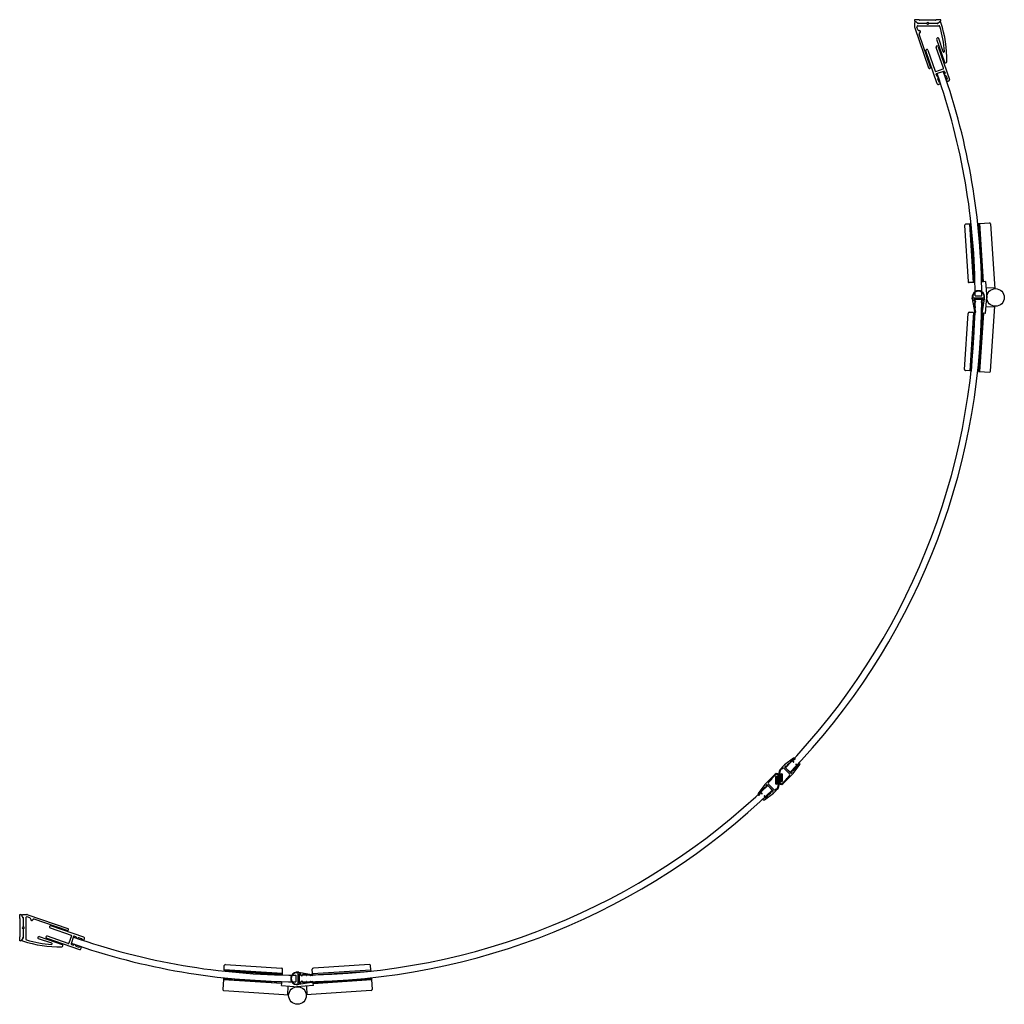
# Model space of a CAD drawing. Header units: millimetres. Extents: x 266.779 to 267.673, y 345.527 to 346.42.
import ezdxf

# ---------------------------------------------------------------- set-up
doc = ezdxf.new("R2010")
doc.units = ezdxf.units.MM
doc.layers.add('SANINDUSA', color=3, linetype='Continuous')

# ---------------------------------------------------------------- blocks, each defined once
blk = doc.blocks.new('guarnizione')
h = blk.add_hatch()
h.set_pattern_fill('ANSI31', color=256, scale=0.25, angle=45, style=0)
h.set_pattern_definition([(90, (-276.1145, -395.2719), (-0.79375, 2e-16), [])])
h.paths.add_polyline_path([(-6.46, 1.33), (-7.84, 2.71, 0.414214), (-8.12, 2.71), (-12.44, -1.6, 0.414214), (-12.44, -1.89), (-11.06, -3.26, 0.414214), (-10.35, -3.26), (-6.46, 0.63, 0.414214)])
for p, q in [((-13.41, -2.09), (-7.29, 4.04)), ((-12.44, -1.6), (-8.12, 2.71)), ((-10.35, -3.26), (-6.46, 0.63)), ((-10.17, -3.44), (-6.28, 0.45)), ((-8.05, 3.28), (-6.28, 1.51)), ((-7.84, 2.71), (-6.46, 1.33)), ((-7.42, 3.06), (-6.87, 3.61)), ((-1.5, 5.5), (-3.76, 5.5)), ((-2.75, 4.5), (-2.5, 4.5)), ((-1.5, 5.5), (1.04, 5.5)), ((-1.5, 3.5), (-1.5, -3.5)), ((0, 3.8), (0, -3.8)), ((1.5, 3.92), (0.34, 4.1)), ((11.32, 3.97), (1.16, 5.49)), ((1.5, 3.92), (1.5, 3.1)), ((1.5, 3.1), (2.7, 3.1)), ((2.7, 3.74), (2.7, 3.1)), ((6.62, 3.16), (2.7, 3.74)), ((6.68, 3.55), (6.62, 3.16)), ((9.5, 3.13), (6.68, 3.55)), ((8.81, 3.23), (8.56, 1.55)), ((9.2, 3.17), (8.95, 1.49)), ((9.5, 3.13), (9.44, 2.73)), ((11.66, 2.4), (9.44, 2.73)), ((12, 3.18), (12, 2.7)), ((-13, -1.67), (-11.23, -3.44)), ((-12.99, -2.51), (-12.79, -2.31)), ((-12.44, -1.89), (-11.06, -3.26)), ((-7.52, -4.9), (-12, -4.9)), ((-1.5, -5.5), (-12, -5.5)), ((-2.5, -4.5), (-6.5, -4.5)), ((-1.5, -5.5), (1.04, -5.5)), ((0.34, -4.1), (1.5, -3.92)), ((1.16, -5.49), (11.32, -3.97)), ((1.5, -3.1), (2.7, -3.1)), ((1.5, -3.1), (1.5, -3.92)), ((2.7, -3.1), (2.7, -3.74)), ((6.62, -3.16), (2.7, -3.74)), ((6.68, -3.55), (6.62, -3.16)), ((9.5, -3.13), (6.68, -3.55)), ((8.81, -3.23), (8.56, -1.55)), ((9.2, -3.17), (8.95, -1.49)), ((11.66, -2.4), (9.44, -2.73)), ((9.5, -3.13), (9.44, -2.73)), ((12, -2.7), (12, -3.18))]:
    blk.add_line(p, q)
for centre, radius, start, end in [((-7.98, 2.57), 0.2, 45, 135), ((-7.2, 2.85), 0.3, 135, 225), ((-3.76, 0.5), 5, 90, 135), ((-3.76, 0.5), 4.4, 90.19499, 135), ((-6.81, 0.98), 0.5, 315, 45), ((-6.81, 0.98), 0.75, 315, 45), ((-3.77, 4.15), 0.75, 47.16776, 90.19499), ((-2.75, 5.25), 0.75, 227.16776, 270), ((-2.5, 3.5), 1, 0, 90), ((0.3, 3.8), 0.3, 81.48552, 180), ((1.04, 4.7), 0.8, 81.48552, 90), ((8.75, 1.52), 0.2, 171.48552, 351.48552), ((11.2, 3.18), 0.8, 0, 81.48552), ((11.7, 2.7), 0.3, 261.48552, 0), ((-12, -3.5), 2, 135, 270), ((-12, -3.5), 1.4, 135, 270), ((-12.58, -2.52), 0.3, 45, 135), ((-12.29, -1.74), 0.2, 135, 225), ((-10.7, -2.91), 0.75, 225, 315), ((-10.7, -2.91), 0.5, 225, 315), ((-7.52, -4.15), 0.75, 270, 312.83343), ((-6.5, -5.25), 0.75, 90, 132.83343), ((-2.5, -3.5), 1, 270, 0), ((0.3, -3.8), 0.3, 180, 278.51448), ((1.04, -4.7), 0.8, 270, 278.51448), ((8.75, -1.52), 0.2, 8.51448, 188.51448), ((11.2, -3.18), 0.8, 278.51448, 0), ((11.7, -2.7), 0.3, 0, 98.51448)]:
    blk.add_arc(centre, radius, start, end)

msp = doc.modelspace()

# ---------------------------------------------------------------- linework, layer by layer
at = {"layer": 'SANINDUSA'}
for p, q in [((267.59112, 346.41969), (267.59112, 346.41879)), ((267.59469, 346.41969), (267.59112, 346.41969)), ((267.59112, 346.41669), (267.59112, 346.41336)), ((267.59128, 346.41238), (267.60377, 346.37611)), ((267.59275, 346.41759), (267.59365, 346.41696)), ((267.59374, 346.41648), (267.59283, 346.4174)), ((267.5941, 346.41035), (267.59323, 346.41287)), ((267.59418, 346.41419), (267.61308, 346.41419)), ((267.60197, 346.41619), (267.59445, 346.41619)), ((267.59451, 346.41669), (267.60197, 346.41669)), ((267.61015, 346.41919), (267.59601, 346.41919)), ((267.60232, 346.41684), (267.60273, 346.41724)), ((267.60273, 346.41564), (267.60232, 346.41604)), ((267.60344, 346.41724), (267.60384, 346.41684)), ((267.60384, 346.41604), (267.60344, 346.41564)), ((267.6042, 346.41669), (267.61165, 346.41669)), ((267.61172, 346.41619), (267.6042, 346.41619)), ((267.61505, 346.41969), (267.61147, 346.41969)), ((267.61334, 346.4174), (267.61242, 346.41648)), ((267.61251, 346.41696), (267.61341, 346.41759)), ((267.61505, 346.41879), (267.61505, 346.41969)), ((267.60566, 346.37676), (267.5954, 346.40657)), ((267.61732, 346.37563), (267.6108, 346.39456)), ((267.61117, 346.40193), (267.61833, 346.38113)), ((267.61269, 346.39522), (267.62294, 346.36543)), ((267.61719, 346.39057), (267.61306, 346.40258)), ((267.6116, 346.36152), (267.60134, 346.39131)), ((267.60323, 346.39196), (267.60975, 346.37303)), ((267.61039, 346.37272), (267.61701, 346.375)), ((267.61125, 346.36869), (267.61073, 346.37019)), ((267.61104, 346.37083), (267.61766, 346.37311)), ((267.61829, 346.3728), (267.61881, 346.3713)), ((267.61973, 346.36862), (267.62061, 346.36608)), ((267.61304, 346.36348), (267.61217, 346.36602)), ((267.61372, 346.3612), (267.61287, 346.3609)), ((267.62233, 346.36416), (267.62147, 346.36387)), ((267.64128, 346.23433), (267.63729, 346.23406)), ((267.64474, 346.18144), (267.64128, 346.23433)), ((267.64902, 346.23483), (267.65002, 346.2349)), ((267.65012, 346.23491), (267.6591, 346.23549)), ((267.65359, 346.18202), (267.65012, 346.23491)), ((267.66016, 346.23456), (267.66402, 346.17569)), ((267.63635, 346.233), (267.63969, 346.18211)), ((267.64474, 346.18144), (267.64075, 346.18118)), ((267.65349, 346.18201), (267.65249, 346.18195)), ((267.65558, 346.18215), (267.65359, 346.18202)), ((267.65558, 346.18215), (267.65656, 346.16718)), ((267.66396, 346.17658), (267.65598, 346.17605)), ((267.6435, 346.16636), (267.6435, 346.16735)), ((267.6435, 346.16735), (267.6547, 346.16735)), ((267.6435, 346.16636), (267.64539, 346.15486)), ((267.6449, 346.16493), (267.64481, 346.16551)), ((267.64566, 346.1606), (267.64535, 346.16247)), ((267.6454, 346.16621), (267.65279, 346.16621)), ((267.64572, 346.16455), (267.64548, 346.16451)), ((267.64576, 346.16304), (267.64597, 346.16307)), ((267.64609, 346.16621), (267.6521, 346.16621)), ((267.64609, 346.16621), (267.6521, 346.16621)), ((267.6461, 346.16921), (267.6521, 346.16921)), ((267.6461, 346.16621), (267.6521, 346.16621)), ((267.65222, 346.16307), (267.65247, 346.16303)), ((267.65271, 346.16451), (267.65247, 346.16455)), ((267.65284, 346.16248), (267.65253, 346.1606)), ((267.6528, 346.15486), (267.6547, 346.16636)), ((267.65338, 346.16551), (267.65329, 346.16493)), ((267.6547, 346.16636), (267.6547, 346.16735)), ((267.65558, 346.15326), (267.65656, 346.16823)), ((267.63635, 346.10241), (267.63969, 346.1533)), ((267.64474, 346.15397), (267.64075, 346.15423)), ((267.64474, 346.15397), (267.64128, 346.10108)), ((267.6458, 346.15728), (267.64541, 346.15966)), ((267.64609, 346.15936), (267.6458, 346.15728)), ((267.64598, 346.15435), (267.64669, 346.15435)), ((267.64614, 346.15718), (267.64644, 346.15931)), ((267.64669, 346.15435), (267.64641, 346.15604)), ((267.65359, 346.15339), (267.65012, 346.10051)), ((267.65178, 346.15604), (267.6515, 346.15435)), ((267.6515, 346.15435), (267.65221, 346.15435)), ((267.65175, 346.15931), (267.65205, 346.15718)), ((267.65239, 346.15728), (267.6521, 346.15936)), ((267.65278, 346.15966), (267.65239, 346.15728)), ((267.65349, 346.1534), (267.65249, 346.15346)), ((267.65558, 346.15326), (267.65359, 346.15339)), ((267.66396, 346.15884), (267.65598, 346.15936)), ((267.66016, 346.10085), (267.66402, 346.15972)), ((267.64128, 346.10108), (267.63729, 346.10135)), ((267.64902, 346.10058), (267.65002, 346.10051)), ((267.65012, 346.10051), (267.6591, 346.09992)), ((267.47405, 345.74118), (267.47837, 345.73702)), ((267.45789, 345.72502), (267.46206, 345.7207)), ((266.77939, 345.60796), (266.78028, 345.60796)), ((266.77939, 345.60439), (266.77939, 345.60796)), ((266.77989, 345.58893), (266.77989, 345.60306)), ((266.78148, 345.60633), (266.78211, 345.60543)), ((266.78259, 345.60534), (266.78168, 345.60625)), ((266.78238, 345.60796), (266.78572, 345.60796)), ((266.78239, 345.60457), (266.78239, 345.59711)), ((266.78289, 345.59711), (266.78289, 345.60463)), ((266.78489, 345.6049), (266.78489, 345.58599)), ((266.78873, 345.60498), (266.78621, 345.60585)), ((266.7867, 345.60779), (266.82297, 345.59531)), ((266.82231, 345.59342), (266.79251, 345.60368)), ((266.78224, 345.59676), (266.78183, 345.59635)), ((266.78183, 345.59564), (266.78224, 345.59523)), ((266.78239, 345.59488), (266.78239, 345.58742)), ((266.78289, 345.58736), (266.78289, 345.59488)), ((266.78344, 345.59635), (266.78303, 345.59676)), ((266.78303, 345.59523), (266.78344, 345.59564)), ((266.80712, 345.59584), (266.82605, 345.58932)), ((266.83755, 345.58748), (266.80777, 345.59773)), ((266.77939, 345.58403), (266.77939, 345.5876)), ((266.78028, 345.58403), (266.77939, 345.58403)), ((266.78211, 345.58656), (266.78148, 345.58566)), ((266.78168, 345.58574), (266.78259, 345.58665)), ((266.8085, 345.58188), (266.7965, 345.58602)), ((266.79715, 345.58791), (266.81795, 345.58075)), ((266.80386, 345.58639), (266.83365, 345.57613)), ((266.82344, 345.58176), (266.80451, 345.58828)), ((266.82636, 345.58869), (266.82408, 345.58207)), ((266.82825, 345.58804), (266.82597, 345.58142)), ((266.83039, 345.58783), (266.82889, 345.58835)), ((266.8356, 345.58604), (266.83306, 345.58691)), ((266.83788, 345.58536), (266.83817, 345.58621)), ((266.82628, 345.58078), (266.82778, 345.58027)), ((266.83045, 345.57935), (266.833, 345.57847)), ((266.83492, 345.57675), (266.83521, 345.5776)), ((266.96475, 345.5578), (266.96501, 345.56179)), ((267.01764, 345.55433), (266.96475, 345.5578)), ((266.96608, 345.56272), (267.01697, 345.55939)), ((267.01764, 345.55433), (267.0179, 345.55833)), ((267.03172, 345.55558), (267.03172, 345.54438)), ((267.03272, 345.55558), (267.03172, 345.55558)), ((267.03272, 345.55558), (267.04422, 345.55369)), ((267.04511, 345.55433), (267.04484, 345.55833)), ((267.04511, 345.55433), (267.09799, 345.5578)), ((267.09667, 345.56272), (267.04578, 345.55939)), ((267.09799, 345.5578), (267.09773, 345.56179)), ((266.96417, 345.54896), (266.96358, 345.53998)), ((267.01706, 345.54549), (266.96417, 345.54896)), ((266.96424, 345.55005), (266.96418, 345.54906)), ((267.01706, 345.54559), (267.01713, 345.54659)), ((267.02987, 345.55298), (267.02987, 345.54698)), ((267.04422, 345.54627), (267.03272, 345.54438)), ((267.03287, 345.55368), (267.03287, 345.54629)), ((267.03287, 345.55298), (267.03287, 345.54698)), ((267.03287, 345.55298), (267.03287, 345.54698)), ((267.03287, 345.55298), (267.03287, 345.54698)), ((267.03415, 345.55417), (267.03357, 345.55427)), ((267.03452, 345.55335), (267.03456, 345.5536)), ((267.03456, 345.54636), (267.03452, 345.54661)), ((267.03604, 345.55331), (267.036, 345.55311)), ((267.036, 345.54685), (267.03604, 345.54661)), ((267.03659, 345.54624), (267.03847, 345.54654)), ((267.03847, 345.55342), (267.03661, 345.55372)), ((267.0418, 345.55328), (267.03942, 345.55367)), ((267.03942, 345.5463), (267.0418, 345.54669)), ((267.03972, 345.55299), (267.0418, 345.55328)), ((267.0418, 345.54669), (267.03972, 345.54698)), ((267.0419, 345.55294), (267.03977, 345.55264)), ((267.03977, 345.54732), (267.0419, 345.54703)), ((267.04472, 345.55239), (267.04304, 345.55267)), ((267.04304, 345.5473), (267.04472, 345.54757)), ((267.04472, 345.5531), (267.04472, 345.55239)), ((267.04472, 345.54757), (267.04472, 345.54687)), ((267.04568, 345.54559), (267.04561, 345.54659)), ((267.04569, 345.54549), (267.09857, 345.54896)), ((267.0985, 345.55005), (267.09857, 345.54906)), ((267.09857, 345.54896), (267.09916, 345.53998)), ((266.96452, 345.53891), (267.02339, 345.53505)), ((267.01693, 345.54349), (267.01706, 345.54549)), ((267.01693, 345.54349), (267.03189, 345.54251)), ((267.0225, 345.53511), (267.02303, 345.5431)), ((267.04582, 345.54349), (267.03085, 345.54251)), ((267.03272, 345.54438), (267.03172, 345.54438)), ((267.03357, 345.54569), (267.03415, 345.54579)), ((267.09823, 345.53891), (267.03935, 345.53505)), ((267.04024, 345.53511), (267.03972, 345.5431)), ((267.04582, 345.54349), (267.04569, 345.54549))]:
    msp.add_line(p, q, dxfattribs=at)
for points in [[(267.64148, 346.23434), (267.64494, 346.18145), (267.64594, 346.18152), (267.64247, 346.2344)], [(267.64148, 346.10107), (267.64494, 346.15396), (267.64594, 346.15389), (267.64247, 346.10101)], [(266.96474, 345.5576), (267.01762, 345.55413), (267.01756, 345.55314), (266.96467, 345.5566)], [(267.09801, 345.5576), (267.04512, 345.55413), (267.04518, 345.55314), (267.09807, 345.5566)]]:
    msp.add_lwpolyline(points, close=True, dxfattribs=at)
for points in [[(267.65249, 346.18195), (267.64902, 346.23483)], [(267.65002, 346.2349), (267.65349, 346.18201)], [(267.65249, 346.15346), (267.64902, 346.10058)], [(267.65002, 346.10051), (267.65349, 346.1534)], [(266.96418, 345.54906), (267.01706, 345.54559)], [(267.01713, 345.54659), (266.96424, 345.55005)], [(267.04561, 345.54659), (267.0985, 345.55005)], [(267.09857, 345.54906), (267.04568, 345.54559)]]:
    msp.add_lwpolyline(points, dxfattribs=at)
for centre in [(267.66455, 346.16771), (267.03137, 345.53453)]:
    msp.add_circle(centre, 0.008, dxfattribs=at)
for centre, radius, start, end in [((267.59212, 346.41879), 0.001, 180, 270), ((267.59212, 346.41669), 0.001, 45, 180), ((267.59412, 346.41336), 0.003, 180, 199), ((267.59212, 346.41669), 0.0011, 55, 90), ((267.59418, 346.41319), 0.001, 90, 199), ((267.59451, 346.41819), 0.0015, 235, 270), ((267.59445, 346.41719), 0.001, 225, 270), ((267.59469, 346.41869), 0.001, 48.59038, 90), ((267.59601, 346.42019), 0.001, 228.59038, 270), ((267.60197, 346.41719), 0.0005, 270, 315), ((267.60197, 346.41569), 0.0005, 45, 90), ((267.60308, 346.41689), 0.0005, 45, 135), ((267.60308, 346.41599), 0.0005, 225, 315), ((267.6042, 346.41719), 0.0005, 225, 270), ((267.6042, 346.41569), 0.0005, 90, 135), ((267.61015, 346.42019), 0.001, 270, 311.40962), ((267.61147, 346.41869), 0.001, 90, 131.40962), ((267.61165, 346.41819), 0.0015, 270, 305), ((267.61172, 346.41719), 0.001, 270, 315), ((267.61308, 346.41319), 0.001, 17.15244, 90), ((267.61405, 346.41669), 0.001, 18.94776, 135), ((267.61405, 346.41669), 0.0011, 90, 125), ((267.52162, 346.38496), 0.09672, 3.43983, 17.15244), ((267.61405, 346.41879), 0.001, 270, 0), ((267.52162, 346.38496), 0.09872, 357.94116, 18.94776), ((267.59504, 346.41068), 0.001, 199, 289), ((267.59634, 346.40689), 0.001, 109, 199), ((267.59569, 346.40879), 0.001, 289, 109), ((267.61174, 346.39489), 0.001, 19, 199), ((267.61212, 346.40225), 0.001, 19, 199), ((267.60229, 346.39163), 0.001, 19, 199), ((267.61767, 346.39074), 0.0005, 199, 3.43983), ((267.60472, 346.37644), 0.001, 199, 19), ((267.61928, 346.38145), 0.001, 199, 357.94116), ((267.61023, 346.37319), 0.0005, 199, 289), ((267.6112, 346.37035), 0.0005, 109, 199), ((267.61172, 346.36886), 0.0005, 199, 269.52878), ((267.03137, 346.16771), 0.61473, 0.13981, 19.31077), ((267.61171, 346.36736), 0.001, 308.47122, 89.52878), ((267.61684, 346.37547), 0.0005, 289, 19), ((267.03137, 346.16771), 0.62073, 0.13846, 19.30776), ((267.61782, 346.37263), 0.0005, 19, 109), ((267.61927, 346.36996), 0.001, 128.47122, 269.52878), ((267.61834, 346.37113), 0.0005, 308.47122, 19), ((267.61926, 346.36846), 0.0005, 19, 89.52878), ((267.61254, 346.36185), 0.001, 199, 289), ((267.61264, 346.36618), 0.0005, 128.47122, 199), ((267.61351, 346.36364), 0.0005, 199, 265.42182), ((267.6134, 346.36214), 0.001, 289, 85.42182), ((267.62115, 346.36481), 0.001, 132.57818, 289), ((267.62013, 346.36592), 0.0005, 312.57818, 19), ((267.622, 346.36511), 0.001, 289, 19), ((267.63735, 346.23307), 0.001, 93.75, 183.75), ((267.65917, 346.2345), 0.001, 3.75, 93.75), ((267.64069, 346.18218), 0.001, 183.75, 273.75), ((267.6491, 346.16819), 0.00566, 351.49233, 188.50767), ((267.6491, 346.16819), 0.00526, 351.49233, 188.50767), ((267.03137, 346.16771), 0.61473, 316.06508, 359.86019), ((267.03137, 346.16771), 0.62073, 316.06508, 359.86154), ((267.6454, 346.16561), 0.0006, 90, 189.34083), ((267.6454, 346.16501), 0.0005, 189.34083, 279.34083), ((267.64585, 346.16255), 0.0005, 99.34083, 189.34083), ((267.64585, 346.16381), 0.00075, 279.34083, 99.34083), ((267.65235, 346.16381), 0.00075, 80.65917, 270.13655), ((267.65235, 346.16256), 0.0005, 350.65917, 90.13655), ((267.6528, 346.16501), 0.0005, 260.65917, 350.65917), ((267.65279, 346.16561), 0.0006, 350.65917, 90), ((267.64069, 346.15324), 0.001, 86.25, 176.25), ((267.64598, 346.15495), 0.0006, 189.34083, 270), ((267.646, 346.15975), 0.0006, 141.15115, 189.34083), ((267.64507, 346.16051), 0.0006, 321.15115, 9.34083), ((267.64564, 346.15725), 0.0005, 298.12637, 352), ((267.64646, 346.15695), 0.0006, 194.10089, 237.53052), ((267.64627, 346.15933), 0.000175, 352, 172), ((267.64582, 346.15594), 0.0006, 9.34083, 57.53052), ((267.65193, 346.15933), 0.000175, 8, 188), ((267.65237, 346.15594), 0.0006, 122.46948, 170.65917), ((267.65255, 346.15725), 0.0005, 188, 241.87363), ((267.65173, 346.15695), 0.0006, 302.46948, 345.89911), ((267.65221, 346.15495), 0.0006, 270, 350.65917), ((267.65312, 346.16051), 0.0006, 170.65917, 218.84885), ((267.65219, 346.15975), 0.0006, 350.65917, 38.84885), ((267.63735, 346.10234), 0.001, 176.25, 266.25), ((267.65917, 346.10091), 0.001, 266.25, 356.25), ((267.03137, 346.16771), 0.61473, 270.13981, 313.93492), ((267.03137, 346.16771), 0.62073, 270.13846, 313.93492), ((266.78039, 345.60439), 0.001, 180, 221.40962), ((266.77889, 345.60306), 0.001, 0, 41.40962), ((266.78028, 345.60696), 0.001, 0, 90), ((266.78238, 345.60696), 0.0011, 180, 215), ((266.78238, 345.60696), 0.001, 90, 225), ((266.78089, 345.60457), 0.0015, 0, 35), ((266.78189, 345.60463), 0.001, 0, 45), ((266.78589, 345.6049), 0.001, 71, 180), ((266.78572, 345.60496), 0.003, 71, 90), ((266.7884, 345.60403), 0.001, 341, 71), ((266.79029, 345.60338), 0.001, 161, 341), ((266.79218, 345.60273), 0.001, 71, 161), ((266.78219, 345.59599), 0.0005, 135, 225), ((266.78189, 345.59711), 0.0005, 315, 0), ((266.78189, 345.59488), 0.0005, 0, 45), ((266.78339, 345.59711), 0.0005, 180, 225), ((266.78339, 345.59488), 0.0005, 135, 180), ((266.78309, 345.59599), 0.0005, 315, 45), ((266.80744, 345.59679), 0.001, 71, 251), ((266.82264, 345.59436), 0.001, 251, 71), ((266.78039, 345.5876), 0.001, 138.59038, 180), ((266.77889, 345.58893), 0.001, 318.59038, 0), ((266.78028, 345.58503), 0.001, 270, 0), ((266.78238, 345.58503), 0.0011, 145, 180), ((266.78238, 345.58503), 0.001, 135, 251.05224), ((266.81412, 345.67746), 0.09872, 251.05224, 272.05884), ((266.78089, 345.58742), 0.0015, 325, 0), ((266.78189, 345.58736), 0.001, 315, 0), ((266.78589, 345.58599), 0.001, 180, 252.84756), ((266.81412, 345.67746), 0.09672, 252.84756, 266.56017), ((266.79682, 345.58696), 0.001, 71, 251), ((266.80419, 345.58733), 0.001, 71, 251), ((266.80834, 345.58141), 0.0005, 266.56017, 71), ((266.82361, 345.58223), 0.0005, 251, 341), ((266.82589, 345.58885), 0.0005, 341, 71), ((267.03137, 346.16771), 0.62073, 250.69224, 269.86154), ((267.03137, 346.16771), 0.61473, 250.68923, 269.86019), ((266.82872, 345.58787), 0.0005, 71, 161), ((266.83022, 345.58736), 0.0005, 0.47122, 71), ((266.83172, 345.58737), 0.001, 180.47122, 321.52878), ((266.8329, 345.58644), 0.0005, 71, 141.52878), ((266.83544, 345.58556), 0.0005, 4.57818, 71), ((266.83693, 345.58568), 0.001, 184.57818, 341), ((266.83723, 345.58653), 0.001, 341, 71), ((266.81763, 345.5798), 0.001, 272.05884, 71), ((266.82644, 345.58126), 0.0005, 161, 251), ((266.82794, 345.58074), 0.0005, 251, 321.52878), ((266.82912, 345.57981), 0.001, 0.47122, 141.52878), ((266.83062, 345.57982), 0.0005, 180.47122, 251), ((266.83316, 345.57894), 0.0005, 251, 317.42182), ((266.83426, 345.57793), 0.001, 341, 137.42182), ((266.83397, 345.57708), 0.001, 251, 341), ((266.96601, 345.56173), 0.001, 86.25, 176.25), ((267.0169, 345.55839), 0.001, 356.25, 86.25), ((267.03089, 345.54998), 0.00566, 81.49233, 278.50767), ((267.03089, 345.54998), 0.00526, 81.49233, 278.50767), ((267.04584, 345.55839), 0.001, 93.75, 183.75), ((267.09673, 345.56173), 0.001, 3.75, 93.75), ((267.03347, 345.55368), 0.0006, 80.65917, 180), ((267.03347, 345.54629), 0.0006, 180, 279.34083), ((267.03407, 345.55368), 0.0005, 350.65917, 80.65917), ((267.03407, 345.54628), 0.0005, 279.34083, 9.34083), ((267.03526, 345.55323), 0.00075, 170.65917, 350.65917), ((267.03526, 345.54673), 0.00075, 359.86345, 189.34083), ((267.03651, 345.54673), 0.0005, 179.86345, 279.34083), ((267.03653, 345.55323), 0.0005, 80.65917, 170.65917), ((267.03857, 345.55401), 0.0006, 260.65917, 308.84885), ((267.03857, 345.54595), 0.0006, 51.15115, 99.34083), ((267.03932, 345.55308), 0.0006, 80.65917, 128.84885), ((267.03932, 345.54689), 0.0006, 231.15115, 279.34083), ((267.03975, 345.55281), 0.000175, 98, 278), ((267.03975, 345.54715), 0.000175, 82, 262), ((267.04183, 345.55343), 0.0005, 278, 331.87363), ((267.04183, 345.54653), 0.0005, 28.12637, 82), ((267.04212, 345.55262), 0.0006, 32.46948, 75.89911), ((267.04212, 345.54735), 0.0006, 284.10089, 327.53052), ((267.04314, 345.55326), 0.0006, 212.46948, 260.65917), ((267.04314, 345.5467), 0.0006, 99.34083, 147.53052), ((267.04412, 345.5531), 0.0006, 0, 80.65917), ((267.04412, 345.54687), 0.0006, 279.34083, 0), ((266.96458, 345.53991), 0.001, 176.25, 266.25), ((267.09816, 345.53991), 0.001, 273.75, 3.75)]:
    msp.add_arc(centre, radius, start, end, dxfattribs=at)

# ---------------------------------------------------------------- block references
at = {"layer": 'SANINDUSA', "xscale": 0.001, "yscale": 0.001, "zscale": 0.001}
for p, rotation in [((267.47625, 345.73899), 44.99999999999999), ((267.46009, 345.72283), 225)]:
    msp.add_blockref('guarnizione', p, dxfattribs=dict(at, rotation=rotation))

doc.saveas('drawing.dxf')
